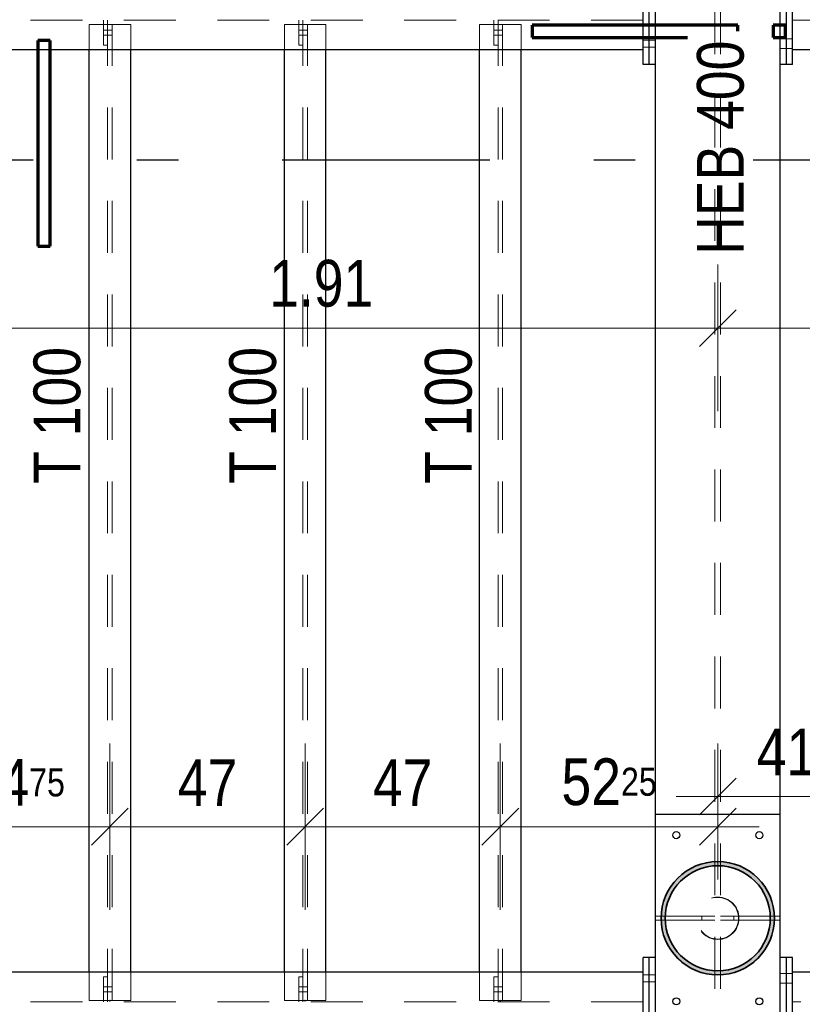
# Model space of a CAD drawing. Header units: millimetres. Extents: x -39 to 84, y 0 to 66.
# Tile 28 of 92: x -18.28 to -16.39, y 32.66 to 35.03. Entities that reach past the tile are written whole.
import ezdxf

# ---------------------------------------------------------------- set-up
doc = ezdxf.new("R2010")
doc.units = ezdxf.units.MM
doc.linetypes.add('DASHDOTX2', pattern=[2, 1, -0.5, 0, -0.5])
doc.linetypes.add('HIDDEN', pattern=[0.375, 0.25, -0.125])
for name, color, linetype, lineweight in [('2D-NovaObj-A_Wanddurchbruch', 7, 'Continuous', 20), ('Achsen', 7, 'Continuous', 20), ('Schraffuren', 7, 'Continuous', 20)]:
    doc.layers.add(name, color=color, linetype=linetype, lineweight=lineweight)
doc.styles.add('Arial Narrow', font='ARIALN.TTF')
doc.dimstyles.new('Arch_Strakon_dimstyle', dxfattribs={"dimtxt": 15.75, "dimasz": 1, "dimexe": 1.25, "dimexo": 0.0625, "dimgap": 1, "dimtad": 0, "dimdec": 5, "dimzin": 12, "dimdsep": 46, "dimtxsty": 'Arial Narrow', "dimblk": 'Arrowhead_Tick', "dimsah": 1, "dimcen": 0, "dimse1": 1, "dimse2": 1, "dimclrd": 6, "dimclrt": 2, "dimazin": 0, "dimtfac": 1, "dimtdec": 4, "dimtmove": 0, "dimatfit": 3, "dimldrblk": 'NONE', "dimfxl": 1, "dimtvp": 1, "dimtolj": 1, "dimtzin": 0, "dimlwd": 13, "dimarcsym": 2})

# ---------------------------------------------------------------- blocks, each defined once
blk = doc.blocks.new('Arrowhead_Tick')
at = {"color": 0, "linetype": 'Continuous', "lineweight": -2}
for p, q in [((0, 20), (0, -10)), ((-1, 0), (0, 0)), ((10, 0), (0, 0))]:
    blk.add_line(p, q, dxfattribs=at)
at = {"color": 2, "linetype": 'Continuous', "lineweight": 35}
blk.add_line((4.42, 4.42), (-4.42, -4.42), dxfattribs=at)
blk = doc.blocks.new('*D36')
at = {"layer": '2D-NovaObj-A_Wanddurchbruch', "color": 6, "linetype": 'Continuous', "lineweight": 13}
blk.add_line((-18.4974, 34.2911), (-16.6074, 34.2911), dxfattribs=at)
at = {"layer": 'Defpoints', "color": 0}
for p in [(-18.5074, 35.1259), (-16.5974, 34.2911), (-16.5974, 33.1207)]:
    blk.add_point(p, dxfattribs=at)
at = {"layer": '2D-NovaObj-A_Wanddurchbruch', "color": 6, "lineweight": 13, "xscale": 0.01, "yscale": 0.01, "zscale": 0.01}
blk.add_blockref('Arrowhead_Tick', (-16.5974, 34.2911), dxfattribs=at)
at = {"layer": '2D-NovaObj-A_Wanddurchbruch', "color": 6, "lineweight": 13, "xscale": 0.01, "yscale": 0.01, "zscale": 0.01, "rotation": 180}
blk.add_blockref('Arrowhead_Tick', (-18.5074, 34.2911), dxfattribs=at)
at = {"layer": '2D-NovaObj-A_Wanddurchbruch', "color": 3, "lineweight": 35, "insert": (-17.5524, 34.3985), "char_height": 0.1125, "attachment_point": 5, "style": 'Arial Narrow'}
blk.add_mtext('\\A1;1.91', dxfattribs=at)
blk = doc.blocks.new('_None')
blk = doc.blocks.new('*D37')
at = {"layer": '2D-NovaObj-A_Wanddurchbruch', "color": 6, "linetype": 'Continuous', "lineweight": 13}
blk.add_line((-16.5874, 34.2911), (-14.6074, 34.2911), dxfattribs=at)
at = {"layer": 'Defpoints', "color": 0}
for p in [(-14.5974, 34.2911), (-16.5974, 33.1207), (-14.5974, 32.7409)]:
    blk.add_point(p, dxfattribs=at)
at = {"layer": '2D-NovaObj-A_Wanddurchbruch', "color": 6, "lineweight": 13, "xscale": 0.01, "yscale": 0.01, "zscale": 0.01}
blk.add_blockref('Arrowhead_Tick', (-14.5974, 34.2911), dxfattribs=at)
at = {"layer": '2D-NovaObj-A_Wanddurchbruch', "color": 6, "lineweight": 13, "xscale": 0.01, "yscale": 0.01, "zscale": 0.01, "rotation": 180}
blk.add_blockref('Arrowhead_Tick', (-16.5974, 34.2911), dxfattribs=at)
at = {"layer": '2D-NovaObj-A_Wanddurchbruch', "color": 3, "lineweight": 35, "insert": (-15.5974, 34.3985), "char_height": 0.1125, "attachment_point": 5, "style": 'Arial Narrow'}
blk.add_mtext('\\A1;2.00', dxfattribs=at)
blk = doc.blocks.new('*D44')
at = {"layer": '2D-NovaObj-A_Wanddurchbruch', "color": 6, "linetype": 'Continuous', "lineweight": 13}
blk.add_line((-18.4974, 33.0911), (-18.0711, 33.0911), dxfattribs=at)
at = {"layer": 'Defpoints', "color": 0}
for p in [(-18.0611, 33.0911), (-18.5074, 32.7559), (-18.0611, 32.6723)]:
    blk.add_point(p, dxfattribs=at)
at = {"layer": '2D-NovaObj-A_Wanddurchbruch', "color": 6, "lineweight": 13, "xscale": 0.01, "yscale": 0.01, "zscale": 0.01}
blk.add_blockref('Arrowhead_Tick', (-18.0611, 33.0911), dxfattribs=at)
at = {"layer": '2D-NovaObj-A_Wanddurchbruch', "color": 6, "lineweight": 13, "xscale": 0.01, "yscale": 0.01, "zscale": 0.01, "rotation": 180}
blk.add_blockref('Arrowhead_Tick', (-18.5074, 33.0911), dxfattribs=at)
at = {"layer": '2D-NovaObj-A_Wanddurchbruch', "color": 3, "lineweight": 35, "insert": (-18.2842, 33.1973), "char_height": 0.1125, "attachment_point": 5, "style": 'Arial Narrow'}
blk.add_mtext('\\A1;44{\\A1;\\H.6x;\\S75;}', dxfattribs=at)
blk = doc.blocks.new('*D45')
at = {"layer": '2D-NovaObj-A_Wanddurchbruch', "color": 6, "linetype": 'Continuous', "lineweight": 13}
blk.add_line((-18.0511, 33.0911), (-17.6011, 33.0911), dxfattribs=at)
at = {"layer": 'Defpoints', "color": 0}
for p in [(-17.5911, 33.0911), (-18.0611, 32.6723), (-17.5911, 32.6723)]:
    blk.add_point(p, dxfattribs=at)
at = {"layer": '2D-NovaObj-A_Wanddurchbruch', "color": 6, "lineweight": 13, "xscale": 0.01, "yscale": 0.01, "zscale": 0.01}
blk.add_blockref('Arrowhead_Tick', (-17.5911, 33.0911), dxfattribs=at)
at = {"layer": '2D-NovaObj-A_Wanddurchbruch', "color": 6, "lineweight": 13, "xscale": 0.01, "yscale": 0.01, "zscale": 0.01, "rotation": 180}
blk.add_blockref('Arrowhead_Tick', (-18.0611, 33.0911), dxfattribs=at)
at = {"layer": '2D-NovaObj-A_Wanddurchbruch', "color": 3, "lineweight": 35, "insert": (-17.8261, 33.1973), "char_height": 0.1125, "attachment_point": 5, "style": 'Arial Narrow'}
blk.add_mtext('\\A1;47', dxfattribs=at)
blk = doc.blocks.new('*D46')
at = {"layer": '2D-NovaObj-A_Wanddurchbruch', "color": 6, "linetype": 'Continuous', "lineweight": 13}
blk.add_line((-17.5811, 33.0911), (-17.1311, 33.0911), dxfattribs=at)
at = {"layer": 'Defpoints', "color": 0}
for p in [(-17.1211, 33.0911), (-17.5911, 32.6723), (-17.1211, 32.6723)]:
    blk.add_point(p, dxfattribs=at)
at = {"layer": '2D-NovaObj-A_Wanddurchbruch', "color": 6, "lineweight": 13, "xscale": 0.01, "yscale": 0.01, "zscale": 0.01}
blk.add_blockref('Arrowhead_Tick', (-17.1211, 33.0911), dxfattribs=at)
at = {"layer": '2D-NovaObj-A_Wanddurchbruch', "color": 6, "lineweight": 13, "xscale": 0.01, "yscale": 0.01, "zscale": 0.01, "rotation": 180}
blk.add_blockref('Arrowhead_Tick', (-17.5911, 33.0911), dxfattribs=at)
at = {"layer": '2D-NovaObj-A_Wanddurchbruch', "color": 3, "lineweight": 35, "insert": (-17.3561, 33.1973), "char_height": 0.1125, "attachment_point": 5, "style": 'Arial Narrow'}
blk.add_mtext('\\A1;47', dxfattribs=at)
blk = doc.blocks.new('*D47')
at = {"layer": '2D-NovaObj-A_Wanddurchbruch', "color": 6, "linetype": 'Continuous', "lineweight": 13}
blk.add_line((-17.1111, 33.0911), (-16.6074, 33.0911), dxfattribs=at)
at = {"layer": 'Defpoints', "color": 0}
for p in [(-16.5974, 33.0911), (-17.1211, 32.6723), (-16.5974, 32.6207)]:
    blk.add_point(p, dxfattribs=at)
at = {"layer": '2D-NovaObj-A_Wanddurchbruch', "color": 6, "lineweight": 13, "xscale": 0.01, "yscale": 0.01, "zscale": 0.01}
blk.add_blockref('Arrowhead_Tick', (-16.5974, 33.0911), dxfattribs=at)
at = {"layer": '2D-NovaObj-A_Wanddurchbruch', "color": 6, "lineweight": 13, "xscale": 0.01, "yscale": 0.01, "zscale": 0.01, "rotation": 180}
blk.add_blockref('Arrowhead_Tick', (-17.1211, 33.0911), dxfattribs=at)
at = {"layer": '2D-NovaObj-A_Wanddurchbruch', "color": 3, "lineweight": 35, "insert": (-16.8592, 33.1985), "char_height": 0.1125, "attachment_point": 5, "style": 'Arial Narrow'}
blk.add_mtext('\\A1;52{\\A1;\\H.6x;\\S25;}', dxfattribs=at)
blk = doc.blocks.new('*D48')
at = {"layer": '2D-NovaObj-A_Wanddurchbruch', "color": 6, "linetype": 'Continuous', "lineweight": 13}
blk.add_line((-16.5874, 33.1636), (-16.1911, 33.1636), dxfattribs=at)
at = {"layer": 'Defpoints', "color": 0}
for p in [(-16.1811, 33.1636), (-16.1811, 32.6723), (-16.5974, 32.6207)]:
    blk.add_point(p, dxfattribs=at)
at = {"layer": '2D-NovaObj-A_Wanddurchbruch', "color": 6, "lineweight": 13, "xscale": 0.01, "yscale": 0.01, "zscale": 0.01}
blk.add_blockref('Arrowhead_Tick', (-16.1811, 33.1636), dxfattribs=at)
at = {"layer": '2D-NovaObj-A_Wanddurchbruch', "color": 6, "lineweight": 13, "xscale": 0.01, "yscale": 0.01, "zscale": 0.01, "rotation": 180}
blk.add_blockref('Arrowhead_Tick', (-16.5974, 33.1636), dxfattribs=at)
at = {"layer": '2D-NovaObj-A_Wanddurchbruch', "color": 3, "lineweight": 35, "insert": (-16.3892, 33.2701), "char_height": 0.1125, "attachment_point": 5, "style": 'Arial Narrow'}
blk.add_mtext('\\A1;41{\\A1;\\H.6x;\\S75;}', dxfattribs=at)
blk = doc.blocks.new('*D83')
at = {"layer": '2D-NovaObj-A_Wanddurchbruch', "color": 6, "linetype": 'Continuous', "lineweight": 13}
blk.add_line((-18.4974, 31.0911), (-16.6074, 31.0911), dxfattribs=at)
at = {"layer": 'Defpoints', "color": 0}
for p in [(-16.5974, 32.8707), (-18.5074, 32.7559), (-16.5974, 31.0911)]:
    blk.add_point(p, dxfattribs=at)
at = {"layer": '2D-NovaObj-A_Wanddurchbruch', "color": 6, "lineweight": 13, "xscale": 0.01, "yscale": 0.01, "zscale": 0.01}
blk.add_blockref('Arrowhead_Tick', (-16.5974, 31.0911), dxfattribs=at)
at = {"layer": '2D-NovaObj-A_Wanddurchbruch', "color": 6, "lineweight": 13, "xscale": 0.01, "yscale": 0.01, "zscale": 0.01, "rotation": 180}
blk.add_blockref('Arrowhead_Tick', (-18.5074, 31.0911), dxfattribs=at)
at = {"layer": '2D-NovaObj-A_Wanddurchbruch', "color": 2, "lineweight": 35, "insert": (-17.5524, 31.2215), "char_height": 0.1575, "attachment_point": 5, "style": 'Arial Narrow'}
blk.add_mtext('\\A1;1910', dxfattribs=at)
blk = doc.blocks.new('*D84')
at = {"layer": '2D-NovaObj-A_Wanddurchbruch', "color": 6, "linetype": 'Continuous', "lineweight": 13}
blk.add_line((-16.5874, 31.0911), (-14.6074, 31.0911), dxfattribs=at)
at = {"layer": 'Defpoints', "color": 0}
for p in [(-16.5974, 32.8707), (-14.5974, 31.0911), (-14.5974, 30.7089)]:
    blk.add_point(p, dxfattribs=at)
at = {"layer": '2D-NovaObj-A_Wanddurchbruch', "color": 6, "lineweight": 13, "xscale": 0.01, "yscale": 0.01, "zscale": 0.01}
blk.add_blockref('Arrowhead_Tick', (-14.5974, 31.0911), dxfattribs=at)
at = {"layer": '2D-NovaObj-A_Wanddurchbruch', "color": 6, "lineweight": 13, "xscale": 0.01, "yscale": 0.01, "zscale": 0.01, "rotation": 180}
blk.add_blockref('Arrowhead_Tick', (-16.5974, 31.0911), dxfattribs=at)
at = {"layer": '2D-NovaObj-A_Wanddurchbruch', "color": 2, "lineweight": 35, "insert": (-15.5974, 31.2215), "char_height": 0.1575, "attachment_point": 5, "style": 'Arial Narrow'}
blk.add_mtext('\\A1;2000', dxfattribs=at)
blk = doc.blocks.new('*D85')
at = {"layer": '2D-NovaObj-A_Wanddurchbruch', "color": 6, "linetype": 'Continuous', "lineweight": 13}
blk.add_line((-21.2074, 38.3478), (-16.6074, 38.3478), dxfattribs=at)
at = {"layer": 'Defpoints', "color": 0}
for p in [(-21.2174, 38.508), (-16.5974, 38.3478), (-16.5974, 32.8707)]:
    blk.add_point(p, dxfattribs=at)
at = {"layer": '2D-NovaObj-A_Wanddurchbruch', "color": 6, "lineweight": 13, "xscale": 0.01, "yscale": 0.01, "zscale": 0.01}
blk.add_blockref('Arrowhead_Tick', (-16.5974, 38.3478), dxfattribs=at)
at = {"layer": '2D-NovaObj-A_Wanddurchbruch', "color": 6, "lineweight": 13, "xscale": 0.01, "yscale": 0.01, "zscale": 0.01, "rotation": 180}
blk.add_blockref('Arrowhead_Tick', (-21.2174, 38.3478), dxfattribs=at)
at = {"layer": '2D-NovaObj-A_Wanddurchbruch', "color": 2, "lineweight": 35, "insert": (-18.9074, 38.4782), "char_height": 0.1575, "attachment_point": 5, "style": 'Arial Narrow'}
blk.add_mtext('\\A1;4620', dxfattribs=at)
blk = doc.blocks.new('*D86')
at = {"layer": '2D-NovaObj-A_Wanddurchbruch', "color": 6, "linetype": 'Continuous', "lineweight": 13}
blk.add_line((-16.5874, 38.3478), (-14.6074, 38.3478), dxfattribs=at)
at = {"layer": 'Defpoints', "color": 0}
for p in [(-14.5974, 38.3478), (-14.5974, 36.0609), (-16.5974, 32.8207)]:
    blk.add_point(p, dxfattribs=at)
at = {"layer": '2D-NovaObj-A_Wanddurchbruch', "color": 6, "lineweight": 13, "xscale": 0.01, "yscale": 0.01, "zscale": 0.01}
blk.add_blockref('Arrowhead_Tick', (-14.5974, 38.3478), dxfattribs=at)
at = {"layer": '2D-NovaObj-A_Wanddurchbruch', "color": 6, "lineweight": 13, "xscale": 0.01, "yscale": 0.01, "zscale": 0.01, "rotation": 180}
blk.add_blockref('Arrowhead_Tick', (-16.5974, 38.3478), dxfattribs=at)
at = {"layer": '2D-NovaObj-A_Wanddurchbruch', "color": 2, "lineweight": 35, "insert": (-15.5974, 38.4782), "char_height": 0.1575, "attachment_point": 5, "style": 'Arial Narrow'}
blk.add_mtext('\\A1;2000', dxfattribs=at)

msp = doc.modelspace()

# ---------------------------------------------------------------- hatches: boundary and pattern name
at = {"layer": 'Schraffuren', "lineweight": 13, "true_color": 0x4682b4}
h = msp.add_hatch(color=145, dxfattribs=at)
h.paths.add_polyline_path([(-16.4609184, 32.8707158), (-16.4609582, 32.8740141), (-16.4610778, 32.8773106), (-16.4612769, 32.8806031), (-16.4615556, 32.8838899), (-16.4619136, 32.887169), (-16.4623507, 32.8904385), (-16.4628668, 32.8936965), (-16.4634613, 32.8969411), (-16.4641342, 32.9001703), (-16.4648848, 32.9033824), (-16.4657129, 32.9065753), (-16.4666178, 32.9097474), (-16.4675992, 32.9128966), (-16.4686563, 32.9160212), (-16.4697887, 32.9191194), (-16.4709955, 32.9221892), (-16.4722762, 32.925229), (-16.47363, 32.928237), (-16.4750561, 32.9312114), (-16.4765536, 32.9341505), (-16.4781217, 32.9370525), (-16.4797595, 32.9399158), (-16.481466, 32.9427387), (-16.4832402, 32.9455195), (-16.4850811, 32.9482566), (-16.4869876, 32.9509485), (-16.4889585, 32.9535935), (-16.4909928, 32.9561901), (-16.4930893, 32.9587367), (-16.4952467, 32.961232), (-16.4974637, 32.9636744), (-16.4997391, 32.9660626), (-16.5020716, 32.968395), (-16.5044597, 32.9706705), (-16.5069021, 32.9728875), (-16.5093974, 32.9750449), (-16.5119441, 32.9771413), (-16.5145407, 32.9791756), (-16.5171857, 32.9811466), (-16.5198775, 32.9830531), (-16.5226147, 32.984894), (-16.5253955, 32.9866682), (-16.5282184, 32.9883746), (-16.5310816, 32.9900124), (-16.5339837, 32.9915805), (-16.5369227, 32.9930781), (-16.5398971, 32.9945041), (-16.5429051, 32.9958579), (-16.5459449, 32.9971386), (-16.5490148, 32.9983455), (-16.5521129, 32.9994778), (-16.5552376, 33.000535), (-16.5583868, 33.0015163), (-16.5615588, 33.0024213), (-16.5647518, 33.0032493), (-16.5679638, 33.004), (-16.5711931, 33.0046728), (-16.5744376, 33.0052674), (-16.5776956, 33.0057834), (-16.5809651, 33.0062205), (-16.5842442, 33.0065786), (-16.587531, 33.0068572), (-16.5908236, 33.0070564), (-16.59412, 33.0071759), (-16.5974184, 33.0072158), (-16.6007167, 33.0071759), (-16.6040131, 33.0070564), (-16.6073057, 33.0068572), (-16.6105925, 33.0065786), (-16.6138716, 33.0062205), (-16.6171411, 33.0057834), (-16.6203991, 33.0052674), (-16.6236437, 33.0046728), (-16.6268729, 33.004), (-16.630085, 33.0032493), (-16.6332779, 33.0024213), (-16.63645, 33.0015163), (-16.6395992, 33.000535), (-16.6427238, 32.9994778), (-16.6458219, 32.9983455), (-16.6488918, 32.9971386), (-16.6519316, 32.9958579), (-16.6549396, 32.9945041), (-16.657914, 32.9930781), (-16.6608531, 32.9915805), (-16.6637551, 32.9900124), (-16.6666184, 32.9883746), (-16.6694413, 32.9866682), (-16.6722221, 32.984894), (-16.6749592, 32.9830531), (-16.6776511, 32.9811466), (-16.6802961, 32.9791756), (-16.6828927, 32.9771413), (-16.6854393, 32.9750449), (-16.6879346, 32.9728875), (-16.690377, 32.9706705), (-16.6927652, 32.968395), (-16.6950976, 32.9660626), (-16.697373, 32.9636744), (-16.6995901, 32.961232), (-16.7017475, 32.9587367), (-16.7038439, 32.9561901), (-16.7058782, 32.9535935), (-16.7078492, 32.9509485), (-16.7097557, 32.9482566), (-16.7115965, 32.9455195), (-16.7133707, 32.9427387), (-16.7150772, 32.9399158), (-16.716715, 32.9370525), (-16.7182831, 32.9341505), (-16.7197806, 32.9312114), (-16.7212067, 32.928237), (-16.7225605, 32.925229), (-16.7238412, 32.9221892), (-16.7250481, 32.9191194), (-16.7261804, 32.9160212), (-16.7272376, 32.9128966), (-16.7282189, 32.9097474), (-16.7291239, 32.9065753), (-16.7299519, 32.9033824), (-16.7307026, 32.9001703), (-16.7313754, 32.8969411), (-16.73197, 32.8936965), (-16.732486, 32.8904385), (-16.7329231, 32.887169), (-16.7332811, 32.8838899), (-16.7335598, 32.8806031), (-16.733759, 32.8773106), (-16.7338785, 32.8740141), (-16.7339184, 32.8707158), (-16.7338785, 32.8674174), (-16.733759, 32.864121), (-16.7335598, 32.8608284), (-16.7332811, 32.8575416), (-16.7329231, 32.8542625), (-16.732486, 32.850993), (-16.73197, 32.847735), (-16.7313754, 32.8444905), (-16.7307026, 32.8412612), (-16.7299519, 32.8380492), (-16.7291239, 32.8348562), (-16.7282189, 32.8316842), (-16.7272376, 32.828535), (-16.7261804, 32.8254104), (-16.7250481, 32.8223122), (-16.7238412, 32.8192423), (-16.7225605, 32.8162025), (-16.7212067, 32.8131945), (-16.7197806, 32.8102201), (-16.7182831, 32.8072811), (-16.716715, 32.804379), (-16.7150772, 32.8015158), (-16.7133707, 32.7986929), (-16.7115965, 32.7959121), (-16.7097557, 32.7931749), (-16.7078492, 32.7904831), (-16.7058782, 32.7878381), (-16.7038439, 32.7852415), (-16.7017475, 32.7826948), (-16.6995901, 32.7801995), (-16.697373, 32.7777571), (-16.6950976, 32.775369), (-16.6927652, 32.7730365), (-16.690377, 32.7707611), (-16.6879346, 32.7685441), (-16.6854393, 32.7663867), (-16.6828927, 32.7642902), (-16.6802961, 32.7622559), (-16.6776511, 32.760285), (-16.6749592, 32.7583785), (-16.6722221, 32.7565376), (-16.6694413, 32.7547634), (-16.6666184, 32.7530569), (-16.6637551, 32.7514191), (-16.6608531, 32.749851), (-16.657914, 32.7483535), (-16.6549396, 32.7469274), (-16.6519316, 32.7455736), (-16.6488918, 32.7442929), (-16.6458219, 32.7430861), (-16.6427238, 32.7419537), (-16.6395992, 32.7408966), (-16.63645, 32.7399152), (-16.6332779, 32.7390103), (-16.630085, 32.7381822), (-16.6268729, 32.7374316), (-16.6236437, 32.7367588), (-16.6203991, 32.7361642), (-16.6171411, 32.7356482), (-16.6138716, 32.735211), (-16.6105925, 32.734853), (-16.6073057, 32.7345743), (-16.6040131, 32.7343752), (-16.6007167, 32.7342556), (-16.5974184, 32.7342158), (-16.59412, 32.7342556), (-16.5908236, 32.7343752), (-16.587531, 32.7345743), (-16.5842442, 32.734853), (-16.5809651, 32.735211), (-16.5776956, 32.7356482), (-16.5744376, 32.7361642), (-16.5711931, 32.7367588), (-16.5679638, 32.7374316), (-16.5647518, 32.7381822), (-16.5615588, 32.7390103), (-16.5583868, 32.7399152), (-16.5552376, 32.7408966), (-16.5521129, 32.7419537), (-16.5490148, 32.7430861), (-16.5459449, 32.7442929), (-16.5429051, 32.7455736), (-16.5398971, 32.7469274), (-16.5369227, 32.7483535), (-16.5339837, 32.749851), (-16.5310816, 32.7514191), (-16.5282184, 32.7530569), (-16.5253955, 32.7547634), (-16.5226147, 32.7565376), (-16.5198775, 32.7583785), (-16.5171857, 32.760285), (-16.5145407, 32.7622559), (-16.5119441, 32.7642902), (-16.5093974, 32.7663867), (-16.5069021, 32.7685441), (-16.5044597, 32.7707611), (-16.5020716, 32.7730365), (-16.4997391, 32.775369), (-16.4974637, 32.7777571), (-16.4952467, 32.7801995), (-16.4930893, 32.7826948), (-16.4909928, 32.7852415), (-16.4889585, 32.7878381), (-16.4869876, 32.7904831), (-16.4850811, 32.7931749), (-16.4832402, 32.7959121), (-16.481466, 32.7986929), (-16.4797595, 32.8015158), (-16.4781217, 32.804379), (-16.4765536, 32.8072811), (-16.4750561, 32.8102201), (-16.47363, 32.8131945), (-16.4722762, 32.8162025), (-16.4709955, 32.8192423), (-16.4697887, 32.8223122), (-16.4686563, 32.8254104), (-16.4675992, 32.828535), (-16.4666178, 32.8316842), (-16.4657129, 32.8348562), (-16.4648848, 32.8380492), (-16.4641342, 32.8412612), (-16.4634613, 32.8444905), (-16.4628668, 32.847735), (-16.4623507, 32.850993), (-16.4619136, 32.8542625), (-16.4615556, 32.8575416), (-16.4612769, 32.8608284), (-16.4610778, 32.864121), (-16.4609582, 32.8674174)])
h.paths.add_polyline_path([(-16.4709184, 32.8707158), (-16.4709583, 32.8738947), (-16.4710781, 32.8770717), (-16.4712778, 32.8802446), (-16.4715571, 32.8834115), (-16.4719159, 32.8865704), (-16.4723539, 32.8897193), (-16.472871, 32.8928562), (-16.4734667, 32.8959791), (-16.4741407, 32.899086), (-16.4748926, 32.9021751), (-16.4757219, 32.9052442), (-16.476628, 32.9082915), (-16.4776104, 32.9113152), (-16.4786685, 32.9143131), (-16.4798016, 32.9172835), (-16.481009, 32.9202246), (-16.48229, 32.9231343), (-16.4836436, 32.9260109), (-16.4850691, 32.9288526), (-16.4865656, 32.9316576), (-16.4881321, 32.9344241), (-16.4897676, 32.9371504), (-16.4914711, 32.9398347), (-16.4932415, 32.9424753), (-16.4950777, 32.9450706), (-16.4969786, 32.947619), (-16.4989429, 32.9501187), (-16.5009694, 32.9525684), (-16.5030568, 32.9549663), (-16.5052038, 32.957311), (-16.5074091, 32.959601), (-16.5096712, 32.9618349), (-16.5119888, 32.9640112), (-16.5143603, 32.9661286), (-16.5167842, 32.9681857), (-16.5192591, 32.9701813), (-16.5217834, 32.972114), (-16.5243554, 32.9739827), (-16.5269736, 32.9757862), (-16.5296363, 32.9775233), (-16.5323418, 32.9791929), (-16.5350884, 32.980794), (-16.5378743, 32.9823256), (-16.5406979, 32.9837867), (-16.5435573, 32.9851764), (-16.5464507, 32.9864938), (-16.5493763, 32.9877381), (-16.5523323, 32.9889084), (-16.5553167, 32.9900041), (-16.5583277, 32.9910244), (-16.5613634, 32.9919688), (-16.5644219, 32.9928366), (-16.5675012, 32.9936272), (-16.5705995, 32.9943402), (-16.5737146, 32.9949751), (-16.5768448, 32.9955316), (-16.5799879, 32.9960092), (-16.583142, 32.9964076), (-16.5863052, 32.9967267), (-16.5894754, 32.9969662), (-16.5926506, 32.9971259), (-16.5958288, 32.9972058), (-16.599008, 32.9972058), (-16.6021862, 32.9971259), (-16.6053614, 32.9969662), (-16.6085315, 32.9967267), (-16.6116947, 32.9964076), (-16.6148488, 32.9960092), (-16.617992, 32.9955316), (-16.6211221, 32.9949751), (-16.6242373, 32.9943402), (-16.6273355, 32.9936272), (-16.6304148, 32.9928366), (-16.6334733, 32.9919688), (-16.636509, 32.9910244), (-16.63952, 32.9900041), (-16.6425045, 32.9889084), (-16.6454604, 32.9877381), (-16.648386, 32.9864938), (-16.6512795, 32.9851764), (-16.6541388, 32.9837867), (-16.6569624, 32.9823256), (-16.6597484, 32.980794), (-16.662495, 32.9791929), (-16.6652005, 32.9775233), (-16.6678631, 32.9757862), (-16.6704813, 32.9739827), (-16.6730534, 32.972114), (-16.6755776, 32.9701813), (-16.6780525, 32.9681857), (-16.6804765, 32.9661286), (-16.682848, 32.9640112), (-16.6851655, 32.9618349), (-16.6874276, 32.959601), (-16.6896329, 32.957311), (-16.6917799, 32.9549663), (-16.6938673, 32.9525684), (-16.6958939, 32.9501187), (-16.6978582, 32.947619), (-16.699759, 32.9450706), (-16.7015952, 32.9424753), (-16.7033657, 32.9398347), (-16.7050692, 32.9371504), (-16.7067047, 32.9344241), (-16.7082712, 32.9316576), (-16.7097676, 32.9288526), (-16.7111931, 32.9260109), (-16.7125468, 32.9231343), (-16.7138277, 32.9202246), (-16.7150351, 32.9172835), (-16.7161682, 32.9143131), (-16.7172263, 32.9113152), (-16.7182087, 32.9082915), (-16.7191149, 32.9052442), (-16.7199441, 32.9021751), (-16.720696, 32.899086), (-16.72137, 32.8959791), (-16.7219658, 32.8928562), (-16.7224828, 32.8897193), (-16.7229209, 32.8865704), (-16.7232797, 32.8834115), (-16.723559, 32.8802446), (-16.7237586, 32.8770717), (-16.7238784, 32.8738947), (-16.7239184, 32.8707158), (-16.7238784, 32.8675368), (-16.7237586, 32.8643599), (-16.723559, 32.8611869), (-16.7232797, 32.85802), (-16.7229209, 32.8548611), (-16.7224828, 32.8517122), (-16.7219658, 32.8485754), (-16.72137, 32.8454525), (-16.720696, 32.8423455), (-16.7199441, 32.8392565), (-16.7191149, 32.8361874), (-16.7182087, 32.83314), (-16.7172263, 32.8301164), (-16.7161682, 32.8271185), (-16.7150351, 32.824148), (-16.7138277, 32.821207), (-16.7125468, 32.8182973), (-16.7111931, 32.8154206), (-16.7097676, 32.8125789), (-16.7082712, 32.8097739), (-16.7067047, 32.8070074), (-16.7050692, 32.8042812), (-16.7033657, 32.8015969), (-16.7015952, 32.7989563), (-16.699759, 32.7963609), (-16.6978582, 32.7938126), (-16.6958939, 32.7913128), (-16.6938673, 32.7888632), (-16.6917799, 32.7864653), (-16.6896329, 32.7841206), (-16.6874276, 32.7818306), (-16.6851655, 32.7795967), (-16.682848, 32.7774204), (-16.6804765, 32.775303), (-16.6780525, 32.7732459), (-16.6755776, 32.7712503), (-16.6730534, 32.7693176), (-16.6704813, 32.7674489), (-16.6678631, 32.7656454), (-16.6652005, 32.7639083), (-16.662495, 32.7622387), (-16.6597484, 32.7606375), (-16.6569624, 32.7591059), (-16.6541388, 32.7576448), (-16.6512795, 32.7562552), (-16.648386, 32.7549378), (-16.6454604, 32.7536935), (-16.6425045, 32.7525232), (-16.63952, 32.7514275), (-16.636509, 32.7504071), (-16.6334733, 32.7494628), (-16.6304148, 32.748595), (-16.6273355, 32.7478044), (-16.6242373, 32.7470914), (-16.6211221, 32.7464564), (-16.617992, 32.7459), (-16.6148488, 32.7454224), (-16.6116947, 32.745024), (-16.6085315, 32.7447049), (-16.6053614, 32.7444654), (-16.6021862, 32.7443057), (-16.599008, 32.7442258), (-16.5958288, 32.7442258), (-16.5926506, 32.7443057), (-16.5894754, 32.7444654), (-16.5863052, 32.7447049), (-16.583142, 32.745024), (-16.5799879, 32.7454224), (-16.5768448, 32.7459), (-16.5737146, 32.7464564), (-16.5705995, 32.7470914), (-16.5675012, 32.7478044), (-16.5644219, 32.748595), (-16.5613634, 32.7494628), (-16.5583277, 32.7504071), (-16.5553167, 32.7514275), (-16.5523323, 32.7525232), (-16.5493763, 32.7536935), (-16.5464507, 32.7549378), (-16.5435573, 32.7562552), (-16.5406979, 32.7576448), (-16.5378743, 32.7591059), (-16.5350884, 32.7606375), (-16.5323418, 32.7622387), (-16.5296363, 32.7639083), (-16.5269736, 32.7656454), (-16.5243554, 32.7674489), (-16.5217834, 32.7693176), (-16.5192591, 32.7712503), (-16.5167842, 32.7732459), (-16.5143603, 32.775303), (-16.5119888, 32.7774204), (-16.5096712, 32.7795967), (-16.5074091, 32.7818306), (-16.5052038, 32.7841206), (-16.5030568, 32.7864653), (-16.5009694, 32.7888632), (-16.4989429, 32.7913128), (-16.4969786, 32.7938126), (-16.4950777, 32.7963609), (-16.4932415, 32.7989563), (-16.4914711, 32.8015969), (-16.4897676, 32.8042812), (-16.4881321, 32.8070074), (-16.4865656, 32.8097739), (-16.4850691, 32.8125789), (-16.4836436, 32.8154206), (-16.48229, 32.8182973), (-16.481009, 32.821207), (-16.4798016, 32.824148), (-16.4786685, 32.8271185), (-16.4776104, 32.8301164), (-16.476628, 32.83314), (-16.4757219, 32.8361874), (-16.4748926, 32.8392565), (-16.4741407, 32.8423455), (-16.4734667, 32.8454525), (-16.472871, 32.8485754), (-16.4723539, 32.8517122), (-16.4719159, 32.8548611), (-16.4715571, 32.85802), (-16.4712778, 32.8611869), (-16.4710781, 32.8643599), (-16.4709583, 32.8675368)])

# ---------------------------------------------------------------- linework, layer by layer
at = {"color": 3, "linetype": 'Continuous', "lineweight": 25}
for p, q in [((-16.7623713, 34.92593), (-16.7623713, 35.14593)), ((-16.7474655, 34.92593), (-16.7474655, 35.14593)), ((-16.4473713, 34.92593), (-16.4473713, 35.14593)), ((-16.4323713, 34.92593), (-16.4323713, 35.14593)), ((-16.7773713, 34.96093), (-16.7773713, 35.11093)), ((-16.4173713, 34.96093), (-16.4173713, 35.11093)), ((-16.7623713, 32.5558999), (-16.7623713, 32.7758999)), ((-16.4323713, 32.5558999), (-16.4323713, 32.7758999)), ((-16.7773713, 32.5908999), (-16.7773713, 32.7408999)), ((-16.4173713, 32.5908999), (-16.4173713, 32.7408999))]:
    msp.add_line(p, q, dxfattribs=at)
at = {"color": 6, "linetype": 'HIDDEN', "lineweight": 13, "ltscale": 0.5}
for p, q in [((-16.7773713, 35.03238), (-20.5270713, 35.03238)), ((-18.0765657, 34.97238), (-18.0765657, 35.03238)), ((-18.0665657, 35.02238), (-18.0665657, 35.03238)), ((-17.6065664, 34.97238), (-17.6065664, 35.03238)), ((-17.5965664, 35.02238), (-17.5965664, 35.03238)), ((-17.1365649, 34.97238), (-17.1365649, 35.03238)), ((-17.1265649, 35.02238), (-17.1265649, 35.03238)), ((-14.5223713, 35.03238), (-16.4173713, 35.03238)), ((-18.1110657, 34.96093), (-18.1110657, 35.02238)), ((-18.0110657, 35.02238), (-18.1110657, 35.02238)), ((-18.0665657, 35.0083646), (-18.0765657, 35.0083646)), ((-18.0665657, 32.6723499), (-18.0665657, 35.02238)), ((-18.0555657, 35.0083647), (-18.0665657, 35.0083646)), ((-18.0555657, 32.6723499), (-18.0555657, 35.02238)), ((-18.0110657, 34.96093), (-18.0110657, 35.02238)), ((-17.6410664, 34.96093), (-17.6410664, 35.02238)), ((-17.5410664, 35.02238), (-17.6410664, 35.02238)), ((-17.5965664, 35.0083668), (-17.6065664, 35.0083668)), ((-17.5965664, 32.6723499), (-17.5965664, 35.02238)), ((-17.5855664, 35.0083669), (-17.5965664, 35.0083668)), ((-17.5855664, 32.6723499), (-17.5855664, 35.02238)), ((-17.5410664, 34.96093), (-17.5410664, 35.02238)), ((-17.1710649, 34.96093), (-17.1710649, 35.02238)), ((-17.0710649, 35.02238), (-17.1710649, 35.02238)), ((-17.1265649, 35.008369), (-17.1365649, 35.008369)), ((-17.1265649, 32.6723499), (-17.1265649, 35.02238)), ((-17.1155649, 35.0083691), (-17.1265649, 35.008369)), ((-17.1155649, 32.6723499), (-17.1155649, 35.02238)), ((-17.0710649, 34.96093), (-17.0710649, 35.02238)), ((-18.0665657, 34.9963646), (-18.0765657, 34.9963646)), ((-18.0555657, 34.9963647), (-18.0665657, 34.9963646)), ((-17.5965664, 34.9963668), (-17.6065664, 34.9963668)), ((-17.5855664, 34.9963669), (-17.5965664, 34.9963668)), ((-17.1265649, 34.996369), (-17.1365649, 34.996369)), ((-17.1155649, 34.9963691), (-17.1265649, 34.996369)), ((-16.7623713, 34.98443), (-16.7773713, 34.98443)), ((-16.7473713, 34.98443), (-16.7623713, 34.98443)), ((-16.4323713, 34.98743), (-16.4473713, 34.98743)), ((-16.4173713, 34.98743), (-16.4323713, 34.98743)), ((-18.0665657, 34.97238), (-18.0765657, 34.97238)), ((-17.5965664, 34.97238), (-17.6065664, 34.97238)), ((-17.1265649, 34.97238), (-17.1365649, 34.97238)), ((-16.7623713, 34.96743), (-16.7773713, 34.96743)), ((-16.7473713, 34.96743), (-16.7623713, 34.96743)), ((-16.4323713, 34.96443), (-16.4473713, 34.96443)), ((-16.4173713, 34.96443), (-16.4323713, 34.96443)), ((-16.6362155, 32.8757158), (-16.7474655, 32.8757158)), ((-16.6362155, 32.8657158), (-16.6362155, 32.8757158)), ((-16.6042155, 32.8757158), (-16.6362155, 32.8757158)), ((-16.5586213, 32.8757158), (-16.5906213, 32.8757158)), ((-16.5586213, 32.8657158), (-16.5586213, 32.8757158)), ((-16.4473713, 32.8757158), (-16.5586213, 32.8757158)), ((-16.6362155, 32.8657158), (-16.7474655, 32.8657158)), ((-16.6042155, 32.8657158), (-16.6362155, 32.8657158)), ((-16.5586213, 32.8657158), (-16.5906213, 32.8657158)), ((-16.4473713, 32.8657158), (-16.5586213, 32.8657158)), ((-18.1110657, 32.6723499), (-18.1110657, 32.7408999)), ((-18.0110657, 32.6723499), (-18.0110657, 32.7408999)), ((-17.6410664, 32.6723499), (-17.6410664, 32.7408999)), ((-17.5410664, 32.6723499), (-17.5410664, 32.7408999)), ((-17.1710649, 32.6723499), (-17.1710649, 32.7408999)), ((-17.0710649, 32.6723499), (-17.0710649, 32.7408999)), ((-16.7623713, 32.7343999), (-16.7773713, 32.7343999)), ((-16.7473713, 32.7343999), (-16.7623713, 32.7343999)), ((-16.4323713, 32.7373999), (-16.4473713, 32.7373999)), ((-16.4173713, 32.7373999), (-16.4323713, 32.7373999)), ((-18.0765657, 32.6694499), (-18.0765657, 32.7294499)), ((-18.0665657, 32.7294499), (-18.0765657, 32.7294499)), ((-17.6065664, 32.6694499), (-17.6065664, 32.7294499)), ((-17.5965664, 32.7294499), (-17.6065664, 32.7294499)), ((-17.1365649, 32.6694499), (-17.1365649, 32.7294499)), ((-17.1265649, 32.7294499), (-17.1365649, 32.7294499)), ((-16.7623713, 32.7173999), (-16.7773713, 32.7173999)), ((-16.7473713, 32.7173999), (-16.7623713, 32.7173999)), ((-16.4323713, 32.7143999), (-16.4473713, 32.7143999)), ((-16.4173713, 32.7143999), (-16.4323713, 32.7143999)), ((-18.0665657, 32.7054411), (-18.0765657, 32.7054411)), ((-18.0665657, 32.6934411), (-18.0765657, 32.6934411)), ((-18.0555657, 32.705441), (-18.0665657, 32.7054411)), ((-18.0555657, 32.693441), (-18.0665657, 32.6934411)), ((-17.5965664, 32.7054389), (-17.6065664, 32.7054389)), ((-17.5965664, 32.6934389), (-17.6065664, 32.6934389)), ((-17.5855664, 32.7054388), (-17.5965664, 32.7054389)), ((-17.5855664, 32.6934388), (-17.5965664, 32.6934389)), ((-17.1265649, 32.7054367), (-17.1365649, 32.7054367)), ((-17.1265649, 32.6934367), (-17.1365649, 32.6934367)), ((-17.1155649, 32.7054366), (-17.1265649, 32.7054367)), ((-17.1155649, 32.6934366), (-17.1265649, 32.6934367)), ((-16.7773713, 32.6694499), (-20.4873713, 32.6694499)), ((-18.0110657, 32.6723499), (-18.1110657, 32.6723499)), ((-18.0665657, 32.6694499), (-18.0665657, 32.6723499)), ((-17.5410664, 32.6723499), (-17.6410664, 32.6723499)), ((-17.5965664, 32.6694499), (-17.5965664, 32.6723499)), ((-17.0710649, 32.6723499), (-17.1710649, 32.6723499)), ((-17.1265649, 32.6694499), (-17.1265649, 32.6723499)), ((-14.5973713, 32.6694499), (-16.4173713, 32.6694499))]:
    msp.add_line(p, q, dxfattribs=at)
at = {"color": 2, "linetype": 'Continuous', "lineweight": 35}
for radius in [0.1365, 0.1265]:
    msp.add_circle((-16.5974184, 32.8707158), radius, dxfattribs=at)
at = {"color": 6, "linetype": 'HIDDEN', "lineweight": 13, "ltscale": 0.5}
for radius in [0.1359747, 0.051, 0.05]:
    msp.add_circle((-16.5974184, 32.8707158), radius, dxfattribs=at)
at = {"layer": '2D-NovaObj-A_Wanddurchbruch', "color": 9, "linetype": 'Continuous', "lineweight": 0}
for centre in [(-16.5973713, 33.1207158), (-18.0610657, 32.6723499), (-17.5910664, 32.6723499), (-17.1210649, 32.6723499)]:
    msp.add_circle(centre, 0.00111, dxfattribs=at)
at = {"layer": 'Achsen', "color": 1, "linetype": 'Continuous', "lineweight": 70}
for p, q in [((-16.549317, 35.0204035), (-17.0443121, 35.0204035)), ((-17.0443121, 35.0204035), (-17.0443121, 34.990399)), ((-16.549317, 34.990399), (-16.549317, 35.0204035)), ((-16.4343354, 35.0204035), (-16.4643418, 35.0204035)), ((-16.4643418, 35.0204035), (-16.4643418, 34.990399)), ((-16.4343354, 34.990399), (-16.4343354, 35.0204035)), ((-18.2046823, 34.9832698), (-18.2346868, 34.9832698)), ((-18.2346868, 34.9832698), (-18.2346868, 34.4882747)), ((-18.2046823, 34.4882747), (-18.2046823, 34.9832698)), ((-17.0443121, 34.990399), (-16.549317, 34.990399)), ((-16.4643418, 34.990399), (-16.4343354, 34.990399)), ((-18.2346868, 34.4882747), (-18.2046823, 34.4882747))]:
    msp.add_line(p, q, dxfattribs=at)
at = {"layer": 'Achsen', "color": 3, "linetype": 'Continuous', "lineweight": 25}
for p, q in [((-16.7773713, 34.96093), (-18.3973713, 34.96093)), ((-18.1110657, 32.7408999), (-18.1110657, 34.96093)), ((-18.0110657, 32.7408999), (-18.0110657, 34.96093)), ((-17.6410664, 32.7408999), (-17.6410664, 34.96093)), ((-17.5410664, 32.7408999), (-17.5410664, 34.96093)), ((-17.1710649, 32.7408999), (-17.1710649, 34.96093)), ((-17.0710649, 32.7408999), (-17.0710649, 34.96093)), ((-16.7773713, 34.92593), (-16.7773713, 34.96093)), ((-16.4173713, 34.92593), (-16.4173713, 34.96093)), ((-14.5223713, 34.96093), (-16.4173713, 34.96093)), ((-16.7623713, 34.92593), (-16.7773713, 34.92593)), ((-16.7473713, 34.92593), (-16.7623713, 34.92593)), ((-16.7474655, 33.1207158), (-16.7474655, 34.92593)), ((-16.4473713, 33.1207158), (-16.4473713, 34.92593)), ((-16.4323713, 34.92593), (-16.4473713, 34.92593)), ((-16.4173713, 34.92593), (-16.4323713, 34.92593)), ((-16.7474655, 32.6207158), (-16.7474655, 33.1207158)), ((-16.4473713, 33.1207158), (-16.7473713, 33.1207158)), ((-16.4473713, 32.6207158), (-16.4473713, 33.1207158)), ((-16.7773713, 32.7408999), (-16.7773713, 32.7758999)), ((-16.7623713, 32.7758999), (-16.7773713, 32.7758999)), ((-16.7473713, 32.7758999), (-16.7623713, 32.7758999)), ((-16.4323713, 32.7758999), (-16.4473713, 32.7758999)), ((-16.4173713, 32.7758999), (-16.4323713, 32.7758999)), ((-16.4173713, 32.7408999), (-16.4173713, 32.7758999)), ((-16.7773713, 32.7408999), (-18.3973713, 32.7408999)), ((-14.5973713, 32.7408999), (-16.4173713, 32.7408999))]:
    msp.add_line(p, q, dxfattribs=at)
at = {"layer": 'Achsen', "color": 3, "linetype": 'DASHDOTX2', "lineweight": 25, "ltscale": 0.5}
msp.add_line((-25.3461834, 34.6958917), (-13.9133285, 34.6958917), dxfattribs=at)
at = {"layer": 'Achsen', "color": 3, "linetype": 'Continuous', "lineweight": 25}
for centre in [(-16.6973713, 33.0707158), (-16.4973713, 33.0707158), (-16.6973713, 32.6707158), (-16.4973713, 32.6707158)]:
    msp.add_circle(centre, 0.0085, dxfattribs=at)

# ---------------------------------------------------------------- texts
at = {"color": 3, "lineweight": 25, "style": 'Arial Narrow'}
for p in [(-18.1326289, 33.9162337), (-17.6613335, 33.9162337), (-17.1900381, 33.9162337)]:
    msp.add_text('T 100', height=0.1125, rotation=90, dxfattribs=at).set_placement(p)

# ---------------------------------------------------------------- dimensions: what is measured, and where the dimension line sits
at = {"layer": '2D-NovaObj-A_Wanddurchbruch', "lineweight": 35}
for base, p1, p2, text, override, picture, middle in [((-16.5974184, 38.3478175), (-21.2174218, 38.5080393), (-16.5974184, 32.8707158), '4620', {"dimscale": 0.01, "dimtxt": 15.75, "dimasz": 1, "dimgap": 5, "dimtad": 1, "dimjust": 0, "dimtih": 0, "dimtoh": 0, "dimdec": 6, "dimdsep": 46, "dimtxsty": 'Arial Narrow', "dimclrd": 6, "dimclrt": 2, "dimtix": 1, "dimtofl": 255, "dimtmove": 0, "dimatfit": 2, "dimfxl": 0, "dimfxlon": 0, "dimtvp": 31.746032, "dimlwd": 13}, '*D85', (-18.9074201, 38.3478175)), ((-14.5973713, 38.3478175), (-16.5974184, 32.8207158), (-14.5973713, 36.06093), '2000', {"dimscale": 0.01, "dimtxt": 15.75, "dimasz": 1, "dimgap": 5, "dimtad": 1, "dimjust": 0, "dimtih": 0, "dimtoh": 0, "dimdec": 6, "dimdsep": 46, "dimtxsty": 'Arial Narrow', "dimclrd": 6, "dimclrt": 2, "dimtix": 1, "dimtofl": 255, "dimtmove": 0, "dimatfit": 2, "dimfxl": 0, "dimfxlon": 0, "dimtvp": 31.746032, "dimlwd": 13}, '*D86', (-15.5973948, 38.3478175)), ((-16.5973713, 34.2910883), (-18.5073713, 35.12593), (-16.5973713, 33.1207158), '1.91', {"dimscale": 0.01, "dimtxt": 11.25, "dimasz": 1, "dimgap": 5, "dimtad": 1, "dimjust": 0, "dimtih": 0, "dimtoh": 0, "dimdec": 6, "dimdsep": 46, "dimtxsty": 'Arial Narrow', "dimclrd": 6, "dimclrt": 3, "dimtix": 1, "dimtofl": 255, "dimtmove": 0, "dimatfit": 2, "dimfxl": 0, "dimfxlon": 0, "dimtvp": 44.444444, "dimlwd": 13}, '*D36', (-17.5523713, 34.2910883)), ((-14.5973713, 34.2910883), (-16.5973713, 33.1207158), (-14.5973713, 32.7408999), '2.00', {"dimscale": 0.01, "dimtxt": 11.25, "dimasz": 1, "dimgap": 5, "dimtad": 1, "dimjust": 0, "dimtih": 0, "dimtoh": 0, "dimdec": 6, "dimdsep": 46, "dimtxsty": 'Arial Narrow', "dimclrd": 6, "dimclrt": 3, "dimtix": 1, "dimtofl": 255, "dimtmove": 0, "dimatfit": 2, "dimfxl": 0, "dimfxlon": 0, "dimtvp": 44.444444, "dimlwd": 13}, '*D37', (-15.5973713, 34.2910883)), ((-16.1810649, 33.1635883), (-16.5973713, 32.6207158), (-16.1810649, 32.6723499), '41{\\A1;\\H.6x;\\S75;}', {"dimscale": 0.01, "dimtxt": 11.25, "dimasz": 1, "dimgap": 5, "dimtad": 1, "dimjust": 0, "dimtih": 0, "dimtoh": 0, "dimdec": 6, "dimdsep": 46, "dimtxsty": 'Arial Narrow', "dimclrd": 6, "dimclrt": 3, "dimtix": 1, "dimtofl": 255, "dimtmove": 0, "dimatfit": 2, "dimfxl": 0, "dimfxlon": 0, "dimtvp": 44.444444, "dimlwd": 13}, '*D48', (-16.3892181, 33.1635883)), ((-18.0610657, 33.0910883), (-18.5073713, 32.7558999), (-18.0610657, 32.6723499), '44{\\A1;\\H.6x;\\S75;}', {"dimscale": 0.01, "dimtxt": 11.25, "dimasz": 1, "dimgap": 5, "dimtad": 1, "dimjust": 0, "dimtih": 0, "dimtoh": 0, "dimdec": 6, "dimdsep": 46, "dimtxsty": 'Arial Narrow', "dimclrd": 6, "dimclrt": 3, "dimtix": 1, "dimtofl": 255, "dimtmove": 0, "dimatfit": 2, "dimfxl": 0, "dimfxlon": 0, "dimtvp": 44.444444, "dimlwd": 13}, '*D44', (-18.2842185, 33.0910883)), ((-17.5910664, 33.0910883), (-18.0610657, 32.6723499), (-17.5910664, 32.6723499), '47', {"dimscale": 0.01, "dimtxt": 11.25, "dimasz": 1, "dimgap": 5, "dimtad": 1, "dimjust": 0, "dimtih": 0, "dimtoh": 0, "dimdec": 6, "dimdsep": 46, "dimtxsty": 'Arial Narrow', "dimclrd": 6, "dimclrt": 3, "dimtix": 1, "dimtofl": 255, "dimtmove": 0, "dimatfit": 2, "dimfxl": 0, "dimfxlon": 0, "dimtvp": 44.444444, "dimlwd": 13}, '*D45', (-17.8260661, 33.0910883)), ((-17.1210649, 33.0910883), (-17.5910664, 32.6723499), (-17.1210649, 32.6723499), '47', {"dimscale": 0.01, "dimtxt": 11.25, "dimasz": 1, "dimgap": 5, "dimtad": 1, "dimjust": 0, "dimtih": 0, "dimtoh": 0, "dimdec": 6, "dimdsep": 46, "dimtxsty": 'Arial Narrow', "dimclrd": 6, "dimclrt": 3, "dimtix": 1, "dimtofl": 255, "dimtmove": 0, "dimatfit": 2, "dimfxl": 0, "dimfxlon": 0, "dimtvp": 44.444444, "dimlwd": 13}, '*D46', (-17.3560657, 33.0910883)), ((-16.5973713, 33.0910883), (-17.1210649, 32.6723499), (-16.5973713, 32.6207158), '52{\\A1;\\H.6x;\\S25;}', {"dimscale": 0.01, "dimtxt": 11.25, "dimasz": 1, "dimgap": 5, "dimtad": 1, "dimjust": 0, "dimtih": 0, "dimtoh": 0, "dimdec": 6, "dimdsep": 46, "dimtxsty": 'Arial Narrow', "dimclrd": 6, "dimclrt": 3, "dimtix": 1, "dimtofl": 255, "dimtmove": 0, "dimatfit": 2, "dimfxl": 0, "dimfxlon": 0, "dimtvp": 44.444444, "dimlwd": 13}, '*D47', (-16.8592181, 33.0910883)), ((-16.5974184, 31.0910883), (-18.5073713, 32.7558999), (-16.5974184, 32.8707158), '1910', {"dimscale": 0.01, "dimtxt": 15.75, "dimasz": 1, "dimgap": 5, "dimtad": 1, "dimjust": 0, "dimtih": 0, "dimtoh": 0, "dimdec": 6, "dimdsep": 46, "dimtxsty": 'Arial Narrow', "dimclrd": 6, "dimclrt": 2, "dimtix": 1, "dimtofl": 255, "dimtmove": 0, "dimatfit": 2, "dimfxl": 0, "dimfxlon": 0, "dimtvp": 31.746032, "dimlwd": 13}, '*D83', (-17.5523948, 31.0910883)), ((-14.5973713, 31.0910883), (-16.5974184, 32.8707158), (-14.5973713, 30.7089499), '2000', {"dimscale": 0.01, "dimtxt": 15.75, "dimasz": 1, "dimgap": 5, "dimtad": 1, "dimjust": 0, "dimtih": 0, "dimtoh": 0, "dimdec": 6, "dimdsep": 46, "dimtxsty": 'Arial Narrow', "dimclrd": 6, "dimclrt": 2, "dimtix": 1, "dimtofl": 255, "dimtmove": 0, "dimatfit": 2, "dimfxl": 0, "dimfxlon": 0, "dimtvp": 31.746032, "dimlwd": 13}, '*D84', (-15.5973948, 31.0910883))]:
    dim = msp.add_linear_dim(base=base, p1=p1, p2=p2, text=text, dimstyle='Arch_Strakon_dimstyle', override=override, dxfattribs=at)
    dim.commit()
    dim.dimension.update_dxf_attribs({"geometry": picture, "text_midpoint": middle, "dimtype": 160})

# ---------------------------------------------------------------- next in the draw order: texts
at = {"color": 3, "lineweight": 25, "insert": (-16.5334661, 34.4675418), "char_height": 0.1125, "attachment_point": 7, "rotation": 90, "line_spacing_factor": 0.9, "style": 'Arial Narrow', "bg_fill": 3, "box_fill_scale": 1.2, "bg_fill_color": 256, "bg_fill_true_color": 13158600, "bg_fill_transparency": 0}
msp.add_mtext('HEB 400', dxfattribs=at)

# ---------------------------------------------------------------- next in the draw order: linework, layer by layer
at = {"color": 6, "linetype": 'HIDDEN', "lineweight": 13, "ltscale": 0.5}
for p, q in [((-16.6042155, 30.9008999), (-16.6042155, 36.9208999)), ((-16.5906213, 30.9008999), (-16.5906213, 36.9208999))]:
    msp.add_line(p, q, dxfattribs=at)

doc.saveas('drawing.dxf')
